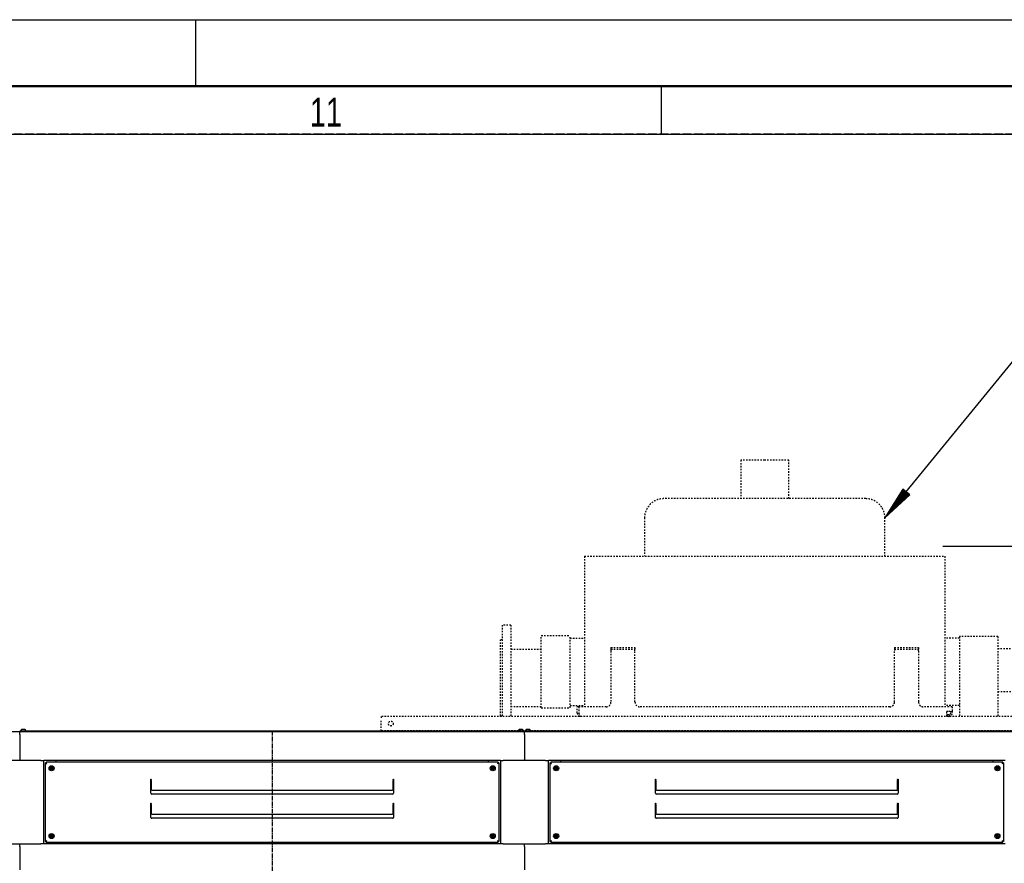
# Model space of a CAD drawing. Extents: x -72 to 51457, y 0 to 26838.
# Tile 167 of 203: x 7635 to 9683, y 15063 to 16818. Entities that reach past the tile are written whole.
import ezdxf
from ezdxf.enums import TextEntityAlignment as Align

# ---------------------------------------------------------------- set-up
doc = ezdxf.new("R2010")
doc.units = 0
doc.header["$LTSCALE"] = 12
for name, pattern in [('CHAIN_THIN', [1.125, 0.75, -0.125, 0.125, -0.125]), ('DASHED_LONG_THIN', [2, 1.5, -0.5]), ('DOTTED_THIN', [0.5, 0.25, -0.25]), ('LDM', [0]), ('LEA', [0]), ('LFUN', [0]), ('SOLID_THICK', [0]), ('SOLID_THIN', [0])]:
    doc.linetypes.add(name, pattern=pattern)
doc.layers.get('0').update_dxf_attribs({"linetype": 'CONTINUOUS'})
for name, color, linetype in [('2', 7, 'CONTINUOUS'), ('22', 7, 'CONTINUOUS'), ('4', 7, 'CONTINUOUS')]:
    doc.layers.add(name, color=color, linetype=linetype)
doc.styles.add('PLAIN_SMALL', font='medtext', dxfattribs={"width": 0.75})
doc.styles.get("Standard").update_dxf_attribs({"font": 'medtext', "width": 0.75})
doc.styles.add('TDM', font='TXT', dxfattribs={"width": 0.675})
doc.styles.add('TR1', font='medtext', dxfattribs={"width": 0.75})
doc.dimstyles.new('MEDDIM1656', dxfattribs={"dimscale": 20, "dimtxt": 6, "dimasz": 3.5, "dimexe": 2.5, "dimexo": 2.5, "dimgap": 1.665, "dimtad": 1, "dimdec": 4, "dimrnd": 1, "dimzin": 12, "dimdsep": 46, "dimtxsty": 'Standard', "dimblk": 'MEDFUNV_7', "dimcen": 30, "dimclrd": 7, "dimclre": 7, "dimclrt": 7, "dimadec": 0, "dimazin": 0, "dimtfac": 0.7, "dimtdec": 4, "dimtmove": 0, "dimatfit": 3, "dimldrblk": 'MEDFUNV_7', "dimfxl": 0, "dimtolj": 1, "dimtzin": 0, "dimarcsym": 0})

# ---------------------------------------------------------------- blocks, each defined once
blk = doc.blocks.new('MEDCLUMP_SET_4_')
at = {"layer": '22', "color": 7, "linetype": 'SOLID_THIN', "lineweight": 25}
for points in [[(4200, 16818), (8000, 16818), (8000, 16680)], [(8000, 16818), (11800, 16818), (11800, 16680)], [(7510, 16580), (8970, 16580), (8970, 16680)], [(8970, 16580), (10430, 16580), (10430, 16680)]]:
    blk.add_lwpolyline(points, dxfattribs=at)
at = {"layer": '22', "color": 172, "linetype": 'SOLID_THICK', "lineweight": 50}
blk.add_lwpolyline([(140, 140), (140, 16680), (23640, 16680), (23640, 140)], close=True, dxfattribs=at)
at = {"layer": '22', "color": 7, "lineweight": 25, "style": 'PLAIN_SMALL', "width": 0.75}
blk.add_text('11', height=60, dxfattribs=at).set_placement((8238.2, 16595.6))
blk = doc.blocks.new('MEDFUNV_6')
at = {"color": 0, "linetype": 'LFUN', "lineweight": -2}
for points in [[(1, 0.133), (0, 0), (1, -0.133), (1, 0.133)], [(1, 0.111), (0.167, 0), (1, -0.111)], [(1, 0.089), (0.333, 0), (1, -0.089)], [(1, 0.067), (0.5, 0), (1, -0.067)], [(1, 0.044), (0.667, 0), (1, -0.044)], [(1, 0.022), (0.833, 0), (1, -0.022)]]:
    blk.add_lwpolyline(points, dxfattribs=at)
blk = doc.blocks.new('MEDFUNV_7')
at = {"color": 0, "linetype": 'LFUN', "lineweight": -2}
for points in [[(-1, 0.133), (0, 0), (-1, -0.133), (-1, 0.133)], [(-1, 0.111), (-0.167, 0), (-1, -0.111)], [(-1, 0.089), (-0.333, 0), (-1, -0.089)], [(-1, 0.067), (-0.5, 0), (-1, -0.067)], [(-1, 0.044), (-0.667, 0), (-1, -0.044)], [(-1, 0.022), (-0.833, 0), (-1, -0.022)]]:
    blk.add_lwpolyline(points, dxfattribs=at)
blk = doc.blocks.new('MEDCLUMP_DIM_1657_')
at = {"layer": '4', "color": 7, "linetype": 'LEA', "lineweight": 25}
for p, q in [((9555.1, 15722.6), (13350.4, 15722.6)), ((9664.8, 12383.6), (13350.4, 12383.6))]:
    blk.add_line(p, q, dxfattribs=at)
at = {"layer": '4', "color": 7, "linetype": 'LDM', "lineweight": 25}
blk.add_line((13300.4, 15722.6), (13300.4, 12383.6), dxfattribs=at)
at = {"layer": '4', "color": 7, "linetype": 'LDM', "lineweight": 25, "xscale": 70, "yscale": 70, "zscale": 70, "rotation": 270}
for name, p in [('MEDFUNV_6', (13300.4, 15722.6)), ('MEDFUNV_7', (13300.4, 12383.6))]:
    blk.add_blockref(name, p, dxfattribs=at)
at = {"layer": '4', "color": 7, "lineweight": 25, "style": 'TDM', "width": 0.675}
blk.add_text('3339', height=120, rotation=90, dxfattribs=at).set_placement((13300.4, 13904.6), align=Align.BOTTOM_LEFT)
blk = doc.blocks.new('*D66')
at = {"lineweight": 0}
blk.add_blockref('MEDCLUMP_DIM_1657_', (0, 0), dxfattribs=at)
blk = doc.blocks.new('AC_Front')
at = {"color": 7, "linetype": 'DOTTED_THIN', "lineweight": 25}
for p, q in [((9134.8, 15901.6), (9134.8, 15821.6)), ((9184.8, 15901.6), (9134.8, 15901.6)), ((9234.8, 15901.6), (9184.8, 15901.6)), ((9234.8, 15821.6), (9234.8, 15901.6)), ((9184.8, 15821.6), (8974.8, 15821.6)), ((9394.8, 15821.6), (9184.8, 15821.6)), ((8934.8, 15781.6), (8934.8, 15701.6)), ((9434.8, 15701.6), (9434.8, 15781.6)), ((8809.8, 15701.6), (8809.8, 15388.6)), ((8809.8, 15701.6), (9559.8, 15701.6)), ((9559.8, 15701.6), (9559.8, 15388.6)), ((8656.5, 15558.6), (8638.5, 15558.6)), ((8638.5, 15558.6), (8638.5, 15368.6)), ((8656.5, 15558.6), (8656.5, 15368.6)), ((8719.8, 15386.6), (8719.8, 15536.6)), ((8719.8, 15536.6), (8779.8, 15536.6)), ((8779.8, 15386.6), (8779.8, 15536.6)), ((8779.8, 15531.6), (8809.8, 15531.6)), ((9589.8, 15531.6), (9559.8, 15531.6)), ((9669.8, 15534.6), (9589.8, 15534.6)), ((9589.8, 15534.6), (9589.8, 15368.6)), ((9669.8, 15534.6), (9669.8, 15368.6)), ((8638.5, 15527.6), (8634.8, 15527.6)), ((8634.8, 15369.6), (8634.8, 15527.6)), ((8864.8, 15511.6), (8864.8, 15508.6)), ((8864.8, 15511.6), (8914.8, 15511.6)), ((8914.8, 15511.6), (8914.8, 15508.6)), ((9454.8, 15511.6), (9454.8, 15508.6)), ((9454.8, 15511.6), (9504.8, 15511.6)), ((9504.8, 15511.6), (9504.8, 15508.6)), ((8719.8, 15507.7), (8656.5, 15507.7)), ((8864.8, 15508.6), (8914.8, 15508.6)), ((8864.8, 15508.6), (8864.8, 15504.7)), ((8864.8, 15504.7), (8864.8, 15398.6)), ((8914.8, 15504.7), (8914.8, 15508.6)), ((8914.8, 15398.6), (8914.8, 15504.7)), ((9454.8, 15508.6), (9504.8, 15508.6)), ((9454.8, 15508.6), (9454.8, 15504.7)), ((9454.8, 15398.6), (9454.8, 15504.7)), ((9504.8, 15504.7), (9504.8, 15508.6)), ((9504.8, 15504.7), (9504.8, 15398.6)), ((9732.3, 15509), (9669.8, 15509)), ((9669.8, 15420.1), (9732.3, 15420.1)), ((8656.5, 15389.4), (8719.8, 15389.4)), ((8719.8, 15386.6), (8779.8, 15386.6)), ((8779.8, 15391.6), (8809.8, 15391.6)), ((8797.8, 15388.6), (8794.8, 15388.6)), ((8794.8, 15375.5), (8794.8, 15388.6)), ((8797.8, 15388.6), (8797.8, 15375.5)), ((8854.8, 15388.6), (8797.8, 15388.6)), ((9444.8, 15388.6), (8924.8, 15388.6)), ((9567.9, 15388.6), (9514.8, 15388.6)), ((9589.8, 15391.6), (9559.8, 15391.6)), ((9574.8, 15388.6), (9567.9, 15388.6)), ((9574.8, 15388.6), (9574.8, 15379.7)), ((10886.8, 15368.6), (8386.8, 15368.6)), ((8386.8, 15368.6), (8386.8, 15362.6)), ((8634.8, 15369.6), (8638.5, 15369.6)), ((9563.7, 15379.7), (9567.9, 15379.7)), ((9563.7, 15375.5), (9563.7, 15379.7)), ((9563.7, 15368.6), (9563.7, 15375.5)), ((9564.4, 15371.6), (9563.7, 15371.6)), ((9564.4, 15371.6), (9564.4, 15368.6)), ((9567.9, 15371.6), (9564.4, 15371.6)), ((9567.9, 15379.7), (9574.8, 15379.7)), ((9571.8, 15379.7), (9571.8, 15375.5)), ((9574.8, 15379.7), (9574.8, 15375.5)), ((8386.8, 15344.6), (8386.8, 15362.6)), ((8386.8, 15338.6), (8386.8, 15344.6)), ((10736.3, 15338.6), (8386.8, 15338.6))]:
    blk.add_line(p, q, dxfattribs=at)
blk.add_circle((8406.8, 15353.6), 5, dxfattribs=at)
for centre, radius, start, end in [((8974.8, 15781.6), 40, 90, 180), ((9394.8, 15781.6), 40, 0, 90), ((8854.8, 15398.6), 10, 270, 0), ((8924.8, 15398.6), 10, 180, 270), ((9444.8, 15398.6), 10, 270, 0), ((9514.8, 15398.6), 10, 180, 270), ((8801.7, 15375.5), 6.9, 180, 270), ((9567.9, 15375.5), 6.9, 270, 0), ((9567.9, 15375.5), 3.9, 270, 0)]:
    blk.add_arc(centre, radius, start, end, dxfattribs=at)
blk.add_open_spline([(8797.8, 15375.5), (8798.3, 15374), (8799.1, 15371.9), (8800, 15369.9), (8800.8, 15368.9), (8801.3, 15368.6), (8801.7, 15368.6)], degree=3, dxfattribs=at)
blk.add_open_spline([(9571.8, 15375.5), (9570.7, 15373.8), (9570.2, 15373.1), (9569.6, 15372.5), (9569.1, 15371.9), (9568.7, 15371.7), (9567.9, 15371.6)], degree=3, knots=[0, 0, 0, 0, 1, 1, 1, 2, 2, 2, 2], dxfattribs=at)
blk = doc.blocks.new('MEDCLUMP_NTE_8141_')
at = {"layer": '4', "color": 7, "linetype": 'LDM', "lineweight": 25}
blk.add_lwpolyline([(9434.8, 15781.6), (9885.7, 16332.1), (9949.2, 16332.1)], dxfattribs=at)
at = {"layer": '4', "color": 7, "linetype": 'LDM', "lineweight": 25, "xscale": 70, "yscale": 70, "zscale": 70, "rotation": 50.681960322}
blk.add_blockref('MEDFUNV_6', (9434.8, 15781.6), dxfattribs=at)
at = {"layer": '4', "color": 7, "lineweight": 25, "style": 'TR1', "width": 0.75}
blk.add_text('%%130%%u%%oAC%%u%%o%%131', height=140, dxfattribs=at).set_placement((10042.5, 16332.1), align=Align.MIDDLE_LEFT)
blk = doc.blocks.new('Vela_Front')
at = {"color": 7, "linetype": 'SOLID_THIN', "lineweight": 25}
for p, q in [((7634.8, 15336.6), (6035.8, 15336.6)), ((8684.8, 15336.6), (7634.8, 15336.6)), ((7634.8, 15330.6), (7634.8, 15336.6)), ((7634.8, 15330.6), (7634.8, 15282.6)), ((7635.3, 15336.6), (7635.3, 15338.6)), ((7635.3, 15338.6), (7637.3, 15338.6)), ((7637.3, 15338.6), (8682.3, 15338.6)), ((7639.3, 15341.9), (7645.3, 15341.9)), ((8674.3, 15341.9), (8680.3, 15341.9)), ((8682.3, 15338.6), (8684.3, 15338.6)), ((8684.3, 15338.6), (8684.3, 15336.6)), ((8684.8, 15330.6), (8684.8, 15336.6)), ((9734.8, 15336.6), (8684.8, 15336.6)), ((8684.8, 15330.6), (8684.8, 15282.6)), ((8685.3, 15336.6), (8685.3, 15338.6)), ((8685.3, 15338.6), (8687.3, 15338.6)), ((8687.3, 15338.6), (9732.3, 15338.6)), ((8689.3, 15341.9), (8695.3, 15341.9)), ((7678.8, 15276.6), (7590.8, 15276.6)), ((7634.8, 15282.6), (7634.8, 15276.6)), ((7678.8, 15276.6), (7684.8, 15276.6)), ((8634.8, 15276.6), (7684.8, 15276.6)), ((7684.8, 15103.6), (7684.8, 15276.6)), ((7687.8, 15271.7), (7689.3, 15271.7)), ((7687.8, 15271.7), (7687.8, 15108.4)), ((8629.9, 15273.6), (7689.6, 15273.6)), ((7689.6, 15273.6), (7689.6, 15272.1)), ((7709.8, 15276.6), (7709.8, 15273.6)), ((8609.8, 15273.6), (8609.8, 15276.6)), ((8629.9, 15273.6), (8629.9, 15272.1)), ((8631.8, 15271.7), (8630.3, 15271.7)), ((8631.8, 15271.7), (8631.8, 15108.4)), ((8634.8, 15276.6), (8634.8, 15103.6)), ((8634.8, 15276.6), (8640.8, 15276.6)), ((8728.8, 15276.6), (8640.8, 15276.6)), ((8684.8, 15282.6), (8684.8, 15276.6)), ((8728.8, 15276.6), (8734.8, 15276.6)), ((9684.8, 15276.6), (8734.8, 15276.6)), ((8734.8, 15103.6), (8734.8, 15276.6)), ((8737.8, 15271.7), (8739.3, 15271.7)), ((8737.8, 15271.7), (8737.8, 15108.4)), ((9679.9, 15273.6), (8739.6, 15273.6)), ((8739.6, 15273.6), (8739.6, 15272.1)), ((8759.8, 15276.6), (8759.8, 15273.6)), ((9659.8, 15273.6), (9659.8, 15276.6)), ((9679.9, 15273.6), (9679.9, 15272.1)), ((9681.8, 15271.7), (9680.3, 15271.7)), ((9681.8, 15271.7), (9681.8, 15108.4)), ((7699.6, 15262.6), (7698.4, 15260.6)), ((7698.4, 15260.6), (7699.6, 15258.6)), ((7701.9, 15262.6), (7699.6, 15262.6)), ((7699.6, 15258.6), (7701.9, 15258.6)), ((7703.1, 15260.6), (7701.9, 15262.6)), ((7701.9, 15258.6), (7703.1, 15260.6)), ((8617.6, 15262.6), (8616.4, 15260.6)), ((8616.4, 15260.6), (8617.6, 15258.6)), ((8619.9, 15262.6), (8617.6, 15262.6)), ((8617.6, 15258.6), (8619.9, 15258.6)), ((8621.1, 15260.6), (8619.9, 15262.6)), ((8619.9, 15258.6), (8621.1, 15260.6)), ((8749.6, 15262.6), (8748.4, 15260.6)), ((8748.4, 15260.6), (8749.6, 15258.6)), ((8751.9, 15262.6), (8749.6, 15262.6)), ((8749.6, 15258.6), (8751.9, 15258.6)), ((8753.1, 15260.6), (8751.9, 15262.6)), ((8751.9, 15258.6), (8753.1, 15260.6)), ((9667.6, 15262.6), (9666.4, 15260.6)), ((9666.4, 15260.6), (9667.6, 15258.6)), ((9669.9, 15262.6), (9667.6, 15262.6)), ((9667.6, 15258.6), (9669.9, 15258.6)), ((9671.1, 15260.6), (9669.9, 15262.6)), ((9669.9, 15258.6), (9671.1, 15260.6)), ((7907.3, 15238.1), (7908.3, 15238.1)), ((7907.3, 15208.6), (7907.3, 15238.1)), ((7908.3, 15238.1), (7908.3, 15237.2)), ((7908.3, 15235.1), (7908.3, 15237.2)), ((7908.3, 15235.1), (7908.3, 15216.2)), ((8411.3, 15238.1), (8412.3, 15238.1)), ((8411.3, 15237.2), (8411.3, 15238.1)), ((8411.3, 15237.2), (8411.3, 15235.1)), ((8411.3, 15216.2), (8411.3, 15235.1)), ((8412.3, 15238.1), (8412.3, 15208.6)), ((8957.3, 15238.1), (8958.3, 15238.1)), ((8957.3, 15208.6), (8957.3, 15238.1)), ((8958.3, 15238.1), (8958.3, 15237.2)), ((8958.3, 15235.1), (8958.3, 15237.2)), ((8958.3, 15235.1), (8958.3, 15216.2)), ((9461.3, 15238.1), (9462.3, 15238.1)), ((9461.3, 15237.2), (9461.3, 15238.1)), ((9461.3, 15237.2), (9461.3, 15235.1)), ((9461.3, 15216.2), (9461.3, 15235.1)), ((9462.3, 15238.1), (9462.3, 15208.6)), ((7909.3, 15215.4), (8410.3, 15215.4)), ((8410.3, 15206.6), (7909.3, 15206.6)), ((8959.3, 15215.4), (9460.3, 15215.4)), ((9460.3, 15206.6), (8959.3, 15206.6)), ((7907.3, 15188.1), (7908.3, 15188.1)), ((7907.3, 15158.6), (7907.3, 15188.1)), ((7908.3, 15188.1), (7908.3, 15187.2)), ((7908.3, 15185.1), (7908.3, 15187.2)), ((7908.3, 15185.1), (7908.3, 15166.2)), ((8411.3, 15188.1), (8412.3, 15188.1)), ((8411.3, 15187.2), (8411.3, 15188.1)), ((8411.3, 15187.2), (8411.3, 15185.1)), ((8411.3, 15166.2), (8411.3, 15185.1)), ((8412.3, 15188.1), (8412.3, 15158.6)), ((8957.3, 15188.1), (8958.3, 15188.1)), ((8957.3, 15158.6), (8957.3, 15188.1)), ((8958.3, 15188.1), (8958.3, 15187.2)), ((8958.3, 15185.1), (8958.3, 15187.2)), ((8958.3, 15185.1), (8958.3, 15166.2)), ((9461.3, 15188.1), (9462.3, 15188.1)), ((9461.3, 15187.2), (9461.3, 15188.1)), ((9461.3, 15187.2), (9461.3, 15185.1)), ((9461.3, 15166.2), (9461.3, 15185.1)), ((9462.3, 15188.1), (9462.3, 15158.6)), ((7909.3, 15165.4), (8410.3, 15165.4)), ((8959.3, 15165.4), (9460.3, 15165.4)), ((8410.3, 15156.6), (7909.3, 15156.6)), ((9460.3, 15156.6), (8959.3, 15156.6)), ((7699.6, 15121.6), (7698.4, 15119.6)), ((7701.9, 15121.6), (7699.6, 15121.6)), ((7703.1, 15119.6), (7701.9, 15121.6)), ((8617.6, 15121.6), (8616.4, 15119.6)), ((8619.9, 15121.6), (8617.6, 15121.6)), ((8621.1, 15119.6), (8619.9, 15121.6)), ((8749.6, 15121.6), (8748.4, 15119.6)), ((8751.9, 15121.6), (8749.6, 15121.6)), ((8753.1, 15119.6), (8751.9, 15121.6)), ((9667.6, 15121.6), (9666.4, 15119.6)), ((9669.9, 15121.6), (9667.6, 15121.6)), ((9671.1, 15119.6), (9669.9, 15121.6)), ((7590.8, 15103.6), (7678.8, 15103.6)), ((7634.8, 15097.6), (7634.8, 15103.6)), ((7684.8, 15103.6), (7678.8, 15103.6)), ((8634.8, 15103.6), (7684.8, 15103.6)), ((7687.8, 15108.4), (7689.3, 15108.4)), ((7689.6, 15106.6), (7689.6, 15108.1)), ((7689.6, 15106.6), (8629.9, 15106.6)), ((7698.4, 15119.6), (7699.6, 15117.6)), ((7699.6, 15117.6), (7701.9, 15117.6)), ((7701.9, 15117.6), (7703.1, 15119.6)), ((7709.8, 15106.6), (7709.8, 15103.6)), ((8609.8, 15103.6), (8609.8, 15106.6)), ((8616.4, 15119.6), (8617.6, 15117.6)), ((8617.6, 15117.6), (8619.9, 15117.6)), ((8619.9, 15117.6), (8621.1, 15119.6)), ((8629.9, 15106.6), (8629.9, 15108.1)), ((8631.8, 15108.4), (8630.3, 15108.4)), ((8640.8, 15103.6), (8634.8, 15103.6)), ((8640.8, 15103.6), (8728.8, 15103.6)), ((8684.8, 15097.6), (8684.8, 15103.6)), ((8734.8, 15103.6), (8728.8, 15103.6)), ((9684.8, 15103.6), (8734.8, 15103.6)), ((8737.8, 15108.4), (8739.3, 15108.4)), ((8739.6, 15106.6), (8739.6, 15108.1)), ((8739.6, 15106.6), (9679.9, 15106.6)), ((8748.4, 15119.6), (8749.6, 15117.6)), ((8749.6, 15117.6), (8751.9, 15117.6)), ((8751.9, 15117.6), (8753.1, 15119.6)), ((8759.8, 15106.6), (8759.8, 15103.6)), ((9659.8, 15103.6), (9659.8, 15106.6)), ((9666.4, 15119.6), (9667.6, 15117.6)), ((9667.6, 15117.6), (9669.9, 15117.6)), ((9669.9, 15117.6), (9671.1, 15119.6)), ((9679.9, 15106.6), (9679.9, 15108.1)), ((9681.8, 15108.4), (9680.3, 15108.4)), ((7634.8, 15097.6), (7634.8, 15049.6)), ((8684.8, 15097.6), (8684.8, 15049.6))]:
    blk.add_line(p, q, dxfattribs=at)
at = {"color": 7, "linetype": 'CHAIN_THIN', "lineweight": 25}
blk.add_line((8159.8, 15338.6), (8159.8, 12383.6), dxfattribs=at)
at = {"color": 7, "linetype": 'SOLID_THIN', "lineweight": 25}
for centre, radius in [((7700.8, 15260.6), 5.25), ((7700.8, 15260.6), 3), ((8618.8, 15260.6), 5.25), ((8618.8, 15260.6), 3), ((8750.8, 15260.6), 5.25), ((8750.8, 15260.6), 3), ((9668.8, 15260.6), 5.25), ((9668.8, 15260.6), 3), ((7700.8, 15260.6), 1.9), ((8618.8, 15260.6), 1.9), ((8750.8, 15260.6), 1.9), ((9668.8, 15260.6), 1.9), ((7700.8, 15119.6), 5.25), ((7700.8, 15119.6), 3), ((7700.8, 15119.6), 1.9), ((8618.8, 15119.6), 5.25), ((8618.8, 15119.6), 3), ((8618.8, 15119.6), 1.9), ((8750.8, 15119.6), 5.25), ((8750.8, 15119.6), 3), ((8750.8, 15119.6), 1.9), ((9668.8, 15119.6), 5.25), ((9668.8, 15119.6), 3), ((9668.8, 15119.6), 1.9)]:
    blk.add_circle(centre, radius, dxfattribs=at)
for centre, radius, start, end in [((7642.9, 15336.9), 6.15, 126.7645, 164.6617), ((7641.6, 15336.9), 6.15, 15.3383, 53.2355), ((8677.9, 15336.9), 6.15, 126.7645, 164.6617), ((8676.6, 15336.9), 6.15, 15.3383, 53.2355), ((8692.9, 15336.9), 6.15, 126.7645, 164.6617), ((8691.6, 15336.9), 6.15, 15.3383, 53.2355), ((7700.8, 15260.6), 2.31, 120, 180), ((7700.8, 15260.6), 2.31, 180, 240), ((7700.8, 15260.6), 2.31, 60, 120), ((7700.8, 15260.6), 2.31, 240, 300), ((7700.8, 15260.6), 2.31, 0, 60), ((7700.8, 15260.6), 2.31, 300, 0), ((8618.8, 15260.6), 2.31, 120, 180), ((8618.8, 15260.6), 2.31, 180, 240), ((8618.8, 15260.6), 2.31, 60, 120), ((8618.8, 15260.6), 2.31, 240, 300), ((8618.8, 15260.6), 2.31, 0, 60), ((8618.8, 15260.6), 2.31, 300, 0), ((8750.8, 15260.6), 2.31, 120, 180), ((8750.8, 15260.6), 2.31, 180, 240), ((8750.8, 15260.6), 2.31, 60, 120), ((8750.8, 15260.6), 2.31, 240, 300), ((8750.8, 15260.6), 2.31, 0, 60), ((8750.8, 15260.6), 2.31, 300, 0), ((9668.8, 15260.6), 2.31, 120, 180), ((9668.8, 15260.6), 2.31, 180, 240), ((9668.8, 15260.6), 2.31, 60, 120), ((9668.8, 15260.6), 2.31, 240, 300), ((9668.8, 15260.6), 2.31, 0, 60), ((9668.8, 15260.6), 2.31, 300, 0), ((7909.3, 15208.6), 2, 180, 270), ((7909.1, 15216.3), 0.893, 191.4218, 278.0495), ((8410.4, 15216.3), 0.893, 261.9505, 348.5782), ((8410.3, 15208.6), 2, 270, 0), ((8959.3, 15208.6), 2, 180, 270), ((8959.1, 15216.3), 0.893, 191.4218, 278.0495), ((9460.4, 15216.3), 0.893, 261.9505, 348.5782), ((9460.3, 15208.6), 2, 270, 0), ((7909.1, 15166.3), 0.893, 191.4218, 278.0495), ((8410.4, 15166.3), 0.893, 261.9505, 348.5782), ((8959.1, 15166.3), 0.893, 191.4218, 278.0495), ((9460.4, 15166.3), 0.893, 261.9505, 348.5782), ((7909.3, 15158.6), 2, 180, 270), ((8410.3, 15158.6), 2, 270, 0), ((8959.3, 15158.6), 2, 180, 270), ((9460.3, 15158.6), 2, 270, 0), ((7700.8, 15119.6), 2.31, 120, 180), ((7700.8, 15119.6), 2.31, 60, 120), ((7700.8, 15119.6), 2.31, 0, 60), ((8618.8, 15119.6), 2.31, 120, 180), ((8618.8, 15119.6), 2.31, 60, 120), ((8618.8, 15119.6), 2.31, 0, 60), ((8750.8, 15119.6), 2.31, 120, 180), ((8750.8, 15119.6), 2.31, 60, 120), ((8750.8, 15119.6), 2.31, 0, 60), ((9668.8, 15119.6), 2.31, 120, 180), ((9668.8, 15119.6), 2.31, 60, 120), ((9668.8, 15119.6), 2.31, 0, 60), ((7700.8, 15119.6), 2.31, 180, 240), ((7700.8, 15119.6), 2.31, 240, 300), ((7700.8, 15119.6), 2.31, 300, 0), ((8618.8, 15119.6), 2.31, 180, 240), ((8618.8, 15119.6), 2.31, 240, 300), ((8618.8, 15119.6), 2.31, 300, 0), ((8750.8, 15119.6), 2.31, 180, 240), ((8750.8, 15119.6), 2.31, 240, 300), ((8750.8, 15119.6), 2.31, 300, 0), ((9668.8, 15119.6), 2.31, 180, 240), ((9668.8, 15119.6), 2.31, 240, 300), ((9668.8, 15119.6), 2.31, 300, 0)]:
    blk.add_arc(centre, radius, start, end, dxfattribs=at)
for points, knots in [([(7687.8, 15271.7), (7687.9, 15271.5), (7688, 15271.4), (7688.4, 15271.2), (7688.9, 15271), (7689.4, 15270.9), (7690.8, 15270.6)], [0, 0, 0, 0, 1, 1, 1, 2, 2, 2, 2]), ([(7689.3, 15271.7), (7689.3, 15271.5), (7689.4, 15271.4), (7689.6, 15271.2), (7689.8, 15271), (7690.1, 15270.9), (7690.8, 15270.6)], [0, 0, 0, 0, 1, 1, 1, 2, 2, 2, 2]), ([(7690.8, 15270.6), (7690.4, 15271.9), (7690.3, 15272.5), (7690.1, 15272.9), (7690, 15273.1), (7689.9, 15273.3), (7689.9, 15273.4), (7689.8, 15273.5), (7689.7, 15273.5), (7689.6, 15273.6)], [0, 0, 0, 0, 1, 1, 1, 2, 2, 2, 3, 3, 3, 3]), ([(8629.9, 15273.6), (8629.7, 15273.5), (8629.6, 15273.3), (8629.4, 15272.9), (8629.2, 15272.4), (8629.1, 15271.9), (8628.8, 15270.6)], [0, 0, 0, 0, 1, 1, 1, 2, 2, 2, 2]), ([(8629.9, 15272.1), (8629.7, 15272), (8629.6, 15272), (8629.4, 15271.7), (8629.2, 15271.5), (8629.1, 15271.2), (8628.8, 15270.6)], [0, 0, 0, 0, 1, 1, 1, 2, 2, 2, 2]), ([(8628.8, 15270.6), (8630.1, 15270.9), (8630.7, 15271.1), (8631.1, 15271.2), (8631.3, 15271.3), (8631.5, 15271.4), (8631.6, 15271.5), (8631.7, 15271.5), (8631.7, 15271.6), (8631.8, 15271.7)], [0, 0, 0, 0, 1, 1, 1, 2, 2, 2, 3, 3, 3, 3]), ([(8737.8, 15271.7), (8737.9, 15271.5), (8738, 15271.4), (8738.4, 15271.2), (8738.9, 15271), (8739.4, 15270.9), (8740.8, 15270.6)], [0, 0, 0, 0, 1, 1, 1, 2, 2, 2, 2]), ([(8739.3, 15271.7), (8739.3, 15271.5), (8739.4, 15271.4), (8739.6, 15271.2), (8739.8, 15271), (8740.1, 15270.9), (8740.8, 15270.6)], [0, 0, 0, 0, 1, 1, 1, 2, 2, 2, 2]), ([(8740.8, 15270.6), (8740.4, 15271.9), (8740.3, 15272.5), (8740.1, 15272.9), (8740, 15273.1), (8739.9, 15273.3), (8739.9, 15273.4), (8739.8, 15273.5), (8739.7, 15273.5), (8739.6, 15273.6)], [0, 0, 0, 0, 1, 1, 1, 2, 2, 2, 3, 3, 3, 3]), ([(9679.9, 15273.6), (9679.7, 15273.5), (9679.6, 15273.3), (9679.4, 15272.9), (9679.2, 15272.4), (9679.1, 15271.9), (9678.8, 15270.6)], [0, 0, 0, 0, 1, 1, 1, 2, 2, 2, 2]), ([(9679.9, 15272.1), (9679.7, 15272), (9679.6, 15272), (9679.4, 15271.7), (9679.2, 15271.5), (9679.1, 15271.2), (9678.8, 15270.6)], [0, 0, 0, 0, 1, 1, 1, 2, 2, 2, 2]), ([(9678.8, 15270.6), (9680.1, 15270.9), (9680.7, 15271.1), (9681.1, 15271.2), (9681.3, 15271.3), (9681.5, 15271.4), (9681.6, 15271.5), (9681.7, 15271.5), (9681.7, 15271.6), (9681.8, 15271.7)], [0, 0, 0, 0, 1, 1, 1, 2, 2, 2, 3, 3, 3, 3]), ([(7690.8, 15109.6), (7689.4, 15109.2), (7688.9, 15109.1), (7688.4, 15108.9), (7688.2, 15108.8), (7688, 15108.8), (7687.9, 15108.7), (7687.8, 15108.6), (7687.8, 15108.5), (7687.8, 15108.4)], [0, 0, 0, 0, 1, 1, 1, 2, 2, 2, 3, 3, 3, 3]), ([(7689.6, 15106.6), (7689.8, 15106.7), (7689.9, 15106.8), (7690.1, 15107.3), (7690.3, 15107.7), (7690.4, 15108.2), (7690.8, 15109.6)], [0, 0, 0, 0, 1, 1, 1, 2, 2, 2, 2]), ([(7689.6, 15108.1), (7689.9, 15108.1), (7689.9, 15108.2), (7690.1, 15108.4), (7690.3, 15108.7), (7690.4, 15108.9), (7690.8, 15109.6)], [0, 0, 0, 0, 1, 1, 1, 2, 2, 2, 2]), ([(8628.8, 15109.6), (8629.1, 15108.2), (8629.2, 15107.7), (8629.4, 15107.2), (8629.5, 15107), (8629.6, 15106.9), (8629.6, 15106.7), (8629.7, 15106.6), (8629.8, 15106.6), (8629.9, 15106.6)], [0, 0, 0, 0, 1, 1, 1, 2, 2, 2, 3, 3, 3, 3]), ([(8631.8, 15108.4), (8631.7, 15108.7), (8631.5, 15108.8), (8631.1, 15108.9), (8630.6, 15109.1), (8630.1, 15109.2), (8628.8, 15109.6)], [0, 0, 0, 0, 1, 1, 1, 2, 2, 2, 2]), ([(8630.3, 15108.4), (8630.2, 15108.7), (8630.1, 15108.8), (8629.9, 15108.9), (8629.7, 15109.1), (8629.4, 15109.3), (8628.8, 15109.6)], [0, 0, 0, 0, 1, 1, 1, 2, 2, 2, 2]), ([(8740.8, 15109.6), (8739.4, 15109.2), (8738.9, 15109.1), (8738.4, 15108.9), (8738.2, 15108.8), (8738, 15108.8), (8737.9, 15108.7), (8737.8, 15108.6), (8737.8, 15108.5), (8737.8, 15108.4)], [0, 0, 0, 0, 1, 1, 1, 2, 2, 2, 3, 3, 3, 3]), ([(8739.6, 15106.6), (8739.8, 15106.7), (8739.9, 15106.8), (8740.1, 15107.3), (8740.3, 15107.7), (8740.4, 15108.2), (8740.8, 15109.6)], [0, 0, 0, 0, 1, 1, 1, 2, 2, 2, 2]), ([(8739.6, 15108.1), (8739.9, 15108.1), (8739.9, 15108.2), (8740.1, 15108.4), (8740.3, 15108.7), (8740.4, 15108.9), (8740.8, 15109.6)], [0, 0, 0, 0, 1, 1, 1, 2, 2, 2, 2]), ([(9678.8, 15109.6), (9679.1, 15108.2), (9679.2, 15107.7), (9679.4, 15107.2), (9679.5, 15107), (9679.6, 15106.9), (9679.6, 15106.7), (9679.7, 15106.6), (9679.8, 15106.6), (9679.9, 15106.6)], [0, 0, 0, 0, 1, 1, 1, 2, 2, 2, 3, 3, 3, 3]), ([(9681.8, 15108.4), (9681.7, 15108.7), (9681.5, 15108.8), (9681.1, 15108.9), (9680.6, 15109.1), (9680.1, 15109.2), (9678.8, 15109.6)], [0, 0, 0, 0, 1, 1, 1, 2, 2, 2, 2]), ([(9680.3, 15108.4), (9680.2, 15108.7), (9680.1, 15108.8), (9679.9, 15108.9), (9679.7, 15109.1), (9679.4, 15109.3), (9678.8, 15109.6)], [0, 0, 0, 0, 1, 1, 1, 2, 2, 2, 2])]:
    blk.add_open_spline(points, degree=3, knots=knots, dxfattribs=at)
for points in [[(7690.8, 15270.6), (7690.2, 15271.7), (7689.9, 15272.1), (7689.6, 15272.1)], [(8628.8, 15270.6), (8629.9, 15271.1), (8630.2, 15271.4), (8630.3, 15271.7)], [(8740.8, 15270.6), (8740.2, 15271.7), (8739.9, 15272.1), (8739.6, 15272.1)], [(9678.8, 15270.6), (9679.9, 15271.1), (9680.2, 15271.4), (9680.3, 15271.7)], [(7690.8, 15109.6), (7689.6, 15109), (7689.3, 15108.8), (7689.3, 15108.4)], [(8628.8, 15109.6), (8629.3, 15108.4), (8629.6, 15108.1), (8629.9, 15108.1)], [(8740.8, 15109.6), (8739.6, 15109), (8739.3, 15108.8), (8739.3, 15108.4)], [(9678.8, 15109.6), (9679.3, 15108.4), (9679.6, 15108.1), (9679.9, 15108.1)]]:
    blk.add_open_spline(points, degree=3, dxfattribs=at)

msp = doc.modelspace()

# ---------------------------------------------------------------- linework, layer by layer
at = {"layer": '2', "color": 7, "linetype": 'DASHED_LONG_THIN', "lineweight": 25, "flags": 128}
msp.add_lwpolyline([(240, 16580), (240, 240), (19840, 240), (19840, 1960), (23540, 1960), (23540, 16580)], close=True, dxfattribs=at)

# ---------------------------------------------------------------- block references
at = {"lineweight": 0}
for name in ['MEDCLUMP_SET_4_', 'MEDCLUMP_NTE_8141_', 'AC_Front', 'Vela_Front']:
    msp.add_blockref(name, (0, 0), dxfattribs=at)

# ---------------------------------------------------------------- dimensions: what is measured, and where the dimension line sits
at = {"layer": '4', "color": 7, "linetype": 'LDM', "lineweight": 25}
dim = msp.add_linear_dim(base=(13300.4, 15722.6), p1=(9644.8, 12383.6), p2=(9535.1, 15722.6), angle=90, dimstyle='MEDDIM1656', override={"dimscale": 20, "dimdec": 0, "dimblk": 'MEDFUNV_7', "dimclrd": 7, "dimclre": 7, "dimclrt": 7, "dimtzin": 8}, dxfattribs=at)
dim.commit()
dim.dimension.update_dxf_attribs({"geometry": '*D66', "text_midpoint": (13200.4, 14053.1)})

doc.saveas('drawing.dxf')
